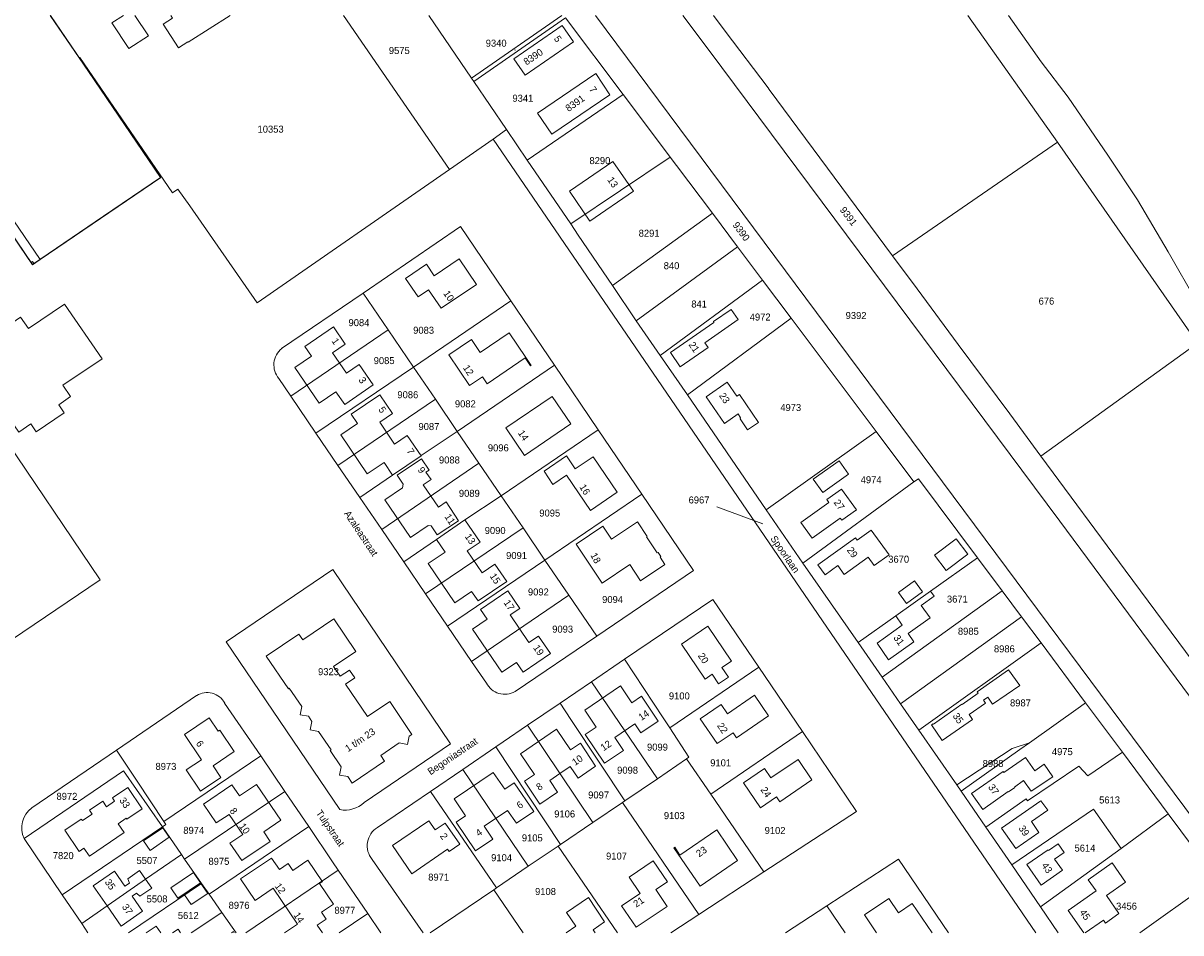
# Model space of a CAD drawing. Header units: metres. Extents: x 195864 to 198202, y 543264 to 544906.
# Tile 18 of 57: x 196672 to 196969, y 543264 to 543498. Entities that reach past the tile are written whole.
import ezdxf
from ezdxf.enums import TextEntityAlignment as Align

# ---------------------------------------------------------------- set-up
doc = ezdxf.new("R2010")
doc.units = ezdxf.units.M
doc.header["$MEASUREMENT"] = 0
for name, color, linetype, lineweight in [('Level 1', 7, 'Continuous', 0), ('Level 11', 7, 'Continuous', 0), ('Level 2', 7, 'Continuous', 0), ('Level 31', 7, 'Continuous', 0), ('Level 32', 7, 'Continuous', 0), ('Level 34', 7, 'Continuous', 0), ('Level 55', 7, 'Continuous', 0), ('Level 6', 7, 'Continuous', 0)]:
    doc.layers.add(name, color=color, linetype=linetype, lineweight=lineweight)
doc.styles.add('Style-CHAR_FAST_FONT', font='CHAR_FAST_FONT.shx')

msp = doc.modelspace()

# ---------------------------------------------------------------- linework, layer by layer
at = {"layer": 'Level 1', "color": 7, "linetype": 'Continuous', "lineweight": 0}
for p, q in [((196685.92, 543489.1), (196678.51, 543500)), ((196753.72, 543500), (196759.22, 543492.01)), ((196775.67, 543500), (196786.61, 543483.87)), ((196786.61, 543483.87), (196809.83, 543500)), ((196787.17, 543483.04), (196810.73, 543499.41)), ((196810.73, 543499.41), (196825.52, 543479.7)), ((196818.46, 543500), (196981.84, 543280.17)), ((196913.96, 543500), (196937.03, 543467.44)), ((196759.22, 543492.01), (196780.93, 543460.47)), ((196685.92, 543489.1), (196686.06, 543489.16)), ((196686.06, 543489.16), (196709.89, 543454.42)), ((196786.61, 543483.87), (196787.17, 543483.04)), ((196787.17, 543483.04), (196795.58, 543470.68)), ((196800.91, 543462.85), (196825.52, 543479.7)), ((196792.14, 543468.25), (196795.58, 543470.68)), ((196795.58, 543470.68), (196800.91, 543462.85)), ((196780.93, 543460.47), (196792.14, 543468.25)), ((196792.14, 543468.25), (196931.43, 543264.44)), ((196894.64, 543438.31), (196937.03, 543467.44)), ((196937.03, 543467.44), (196972.93, 543415.81)), ((196800.91, 543462.85), (196812.06, 543446.45)), ((196812.06, 543446.45), (196837.61, 543463.59)), ((196822.82, 543430.63), (196848.44, 543449.21)), ((196848.44, 543449.21), (196854.9, 543440.61)), ((196828.88, 543421.61), (196854.9, 543440.61)), ((196854.9, 543440.61), (196861.31, 543432)), ((196835.04, 543412.69), (196861.31, 543432)), ((196861.31, 543432), (196868.6, 543422.25)), ((196822.82, 543430.63), (196828.88, 543421.61)), ((196758.78, 543428.72), (196737.89, 543414.47)), ((196765.2, 543419.29), (196758.78, 543428.72)), ((196771.71, 543409.72), (196796.71, 543426.74)), ((196796.71, 543426.74), (196807.92, 543410.17)), ((196828.88, 543421.61), (196835.04, 543412.69)), ((196842, 543402.54), (196868.6, 543422.25)), ((196868.6, 543422.25), (196890.46, 543393.14)), ((196765.2, 543419.29), (196740.28, 543402.2)), ((196771.71, 543409.72), (196765.2, 543419.29)), ((196932.72, 543386.87), (196972.93, 543415.81)), ((196835.04, 543412.69), (196842, 543402.54)), ((196771.71, 543409.72), (196746.7, 543392.77)), ((196777.33, 543401.47), (196771.71, 543409.72)), ((196782.97, 543393.19), (196807.92, 543410.17)), ((196807.92, 543410.17), (196819.08, 543393.63)), ((196737.15, 543406.78), (196740.28, 543402.2)), ((196740.28, 543402.2), (196746.7, 543392.77)), ((196842, 543402.54), (196862.25, 543373.04)), ((196777.33, 543401.47), (196752.35, 543384.48)), ((196782.97, 543393.19), (196777.33, 543401.47)), ((196788.52, 543385.03), (196782.97, 543393.19)), ((196794.2, 543376.68), (196819.08, 543393.63)), ((196819.08, 543393.63), (196830.35, 543377.09)), ((196862.25, 543373.04), (196890.46, 543393.14)), ((196890.46, 543393.14), (196900.14, 543380.24)), ((196746.7, 543392.77), (196752.35, 543384.48)), ((196788.52, 543385.03), (196763.59, 543367.99)), ((196794.2, 543376.68), (196788.52, 543385.03)), ((196871.61, 543359.4), (196900.14, 543380.24)), ((196757.97, 543376.23), (196763.59, 543367.99)), ((196799.84, 543368.4), (196794.2, 543376.68)), ((196805.44, 543360.16), (196830.35, 543377.09)), ((196862.25, 543373.04), (196871.61, 543359.4)), ((196763.59, 543367.99), (196769.23, 543359.71)), ((196799.84, 543368.4), (196774.84, 543351.47)), ((196805.44, 543360.16), (196799.84, 543368.4)), ((196769.23, 543359.71), (196777.6, 543365.47)), ((196916.42, 543360.76), (196922.78, 543352.25)), ((196769.23, 543359.71), (196774.84, 543351.47)), ((196805.44, 543360.16), (196780.48, 543343.19)), ((196811.6, 543351.12), (196805.44, 543360.16)), ((196871.61, 543359.4), (196885.81, 543338.98)), ((196892, 543330.1), (196922.78, 543352.25)), ((196922.78, 543352.25), (196927.78, 543345.55)), ((196774.84, 543351.47), (196780.48, 543343.19)), ((196811.6, 543351.12), (196786.64, 543334.15)), ((196818.74, 543340.62), (196811.6, 543351.12)), ((196780.48, 543343.19), (196786.64, 543334.15)), ((196896.72, 543323.27), (196927.78, 543345.55)), ((196927.78, 543345.55), (196932.76, 543338.87)), ((196818.74, 543340.62), (196797.79, 543326.44)), ((196885.81, 543338.98), (196892, 543330.1)), ((196901.44, 543316.44), (196932.76, 543338.87)), ((196932.76, 543338.87), (196944.18, 543323.48)), ((196786.64, 543334.15), (196790.43, 543328.59)), ((196817.4, 543328.92), (196825.9, 543334.68)), ((196837.48, 543317.04), (196860.36, 543332.67)), ((196871.56, 543316.14), (196860.36, 543332.67)), ((196809.36, 543323.44), (196817.4, 543328.92)), ((196817.4, 543328.92), (196834.3, 543304.01)), ((196892, 543330.1), (196896.72, 543323.27)), ((196723.26, 543323.45), (196732.51, 543309.85)), ((196801.02, 543317.76), (196809.36, 543323.44)), ((196812.12, 543319.25), (196809.36, 543323.44)), ((196896.72, 543323.27), (196901.44, 543316.44)), ((196944.18, 543323.48), (196953.7, 543310.82)), ((196817.71, 543292.74), (196801.02, 543317.76)), ((196842.42, 543309.52), (196837.48, 543317.04)), ((196848.01, 543300.08), (196871.56, 543316.14)), ((196901.44, 543316.44), (196911.13, 543302.42)), ((196673.77, 543296.55), (196695.51, 543311.32)), ((196784.38, 543306.42), (196792.83, 543312.18)), ((196809.45, 543287.13), (196792.83, 543312.18)), ((196953.7, 543310.82), (196965.39, 543294.98)), ((196707.69, 543293.02), (196732.51, 543309.85)), ((196732.51, 543309.85), (196738.69, 543300.74)), ((196841.82, 543309.12), (196834.3, 543304.01)), ((196842.42, 543309.52), (196841.82, 543309.12)), ((196848.01, 543300.08), (196841.82, 543309.12)), ((196776.08, 543300.77), (196784.38, 543306.42)), ((196801.19, 543281.54), (196784.38, 543306.42)), ((196834.3, 543304.01), (196825.95, 543298.34)), ((196911.13, 543302.42), (196912.24, 543300.82)), ((196712.99, 543283.4), (196738.69, 543300.74)), ((196738.69, 543300.74), (196744.83, 543291.72)), ((196762.48, 543291.53), (196776.08, 543300.77)), ((196793.01, 543276.01), (196776.08, 543300.77)), ((196825.33, 543297.92), (196825.95, 543298.34)), ((196861.66, 543280.14), (196848.01, 543300.08)), ((196912.24, 543300.82), (196918.57, 543291.61)), ((196825.33, 543297.92), (196817.71, 543292.74)), ((196844.95, 543269.18), (196825.33, 543297.92)), ((196817.71, 543292.74), (196809.45, 543287.13)), ((196953.3, 543286.14), (196965.39, 543294.98)), ((196965.39, 543294.98), (196977.66, 543278.45)), ((196681.56, 543274.19), (196707.29, 543291.66)), ((196707.29, 543291.66), (196712.17, 543284.59)), ((196719.26, 543274.35), (196744.83, 543291.72)), ((196918.57, 543291.61), (196925.27, 543281.87)), ((196671.78, 543288.67), (196681.56, 543274.19)), ((196808.83, 543286.71), (196801.19, 543281.54)), ((196808.83, 543286.71), (196809.45, 543287.13)), ((196824.05, 543264.44), (196808.83, 543286.71)), ((196712.17, 543284.59), (196712.99, 543283.4)), ((196712.99, 543283.4), (196717.31, 543277.15)), ((196761.12, 543283.27), (196774.17, 543264.44)), ((196932.64, 543271.12), (196953.3, 543286.14)), ((196728.73, 543264.44), (196752.43, 543280.53)), ((196752.43, 543280.53), (196759.97, 543269.4)), ((196801.19, 543281.54), (196793.01, 543276.01)), ((196925.27, 543281.87), (196932.64, 543271.12)), ((196844.95, 543269.18), (196861.66, 543280.14)), ((196958.14, 543264.44), (196977.66, 543278.45)), ((196698.58, 543264.44), (196717.31, 543277.15)), ((196717.31, 543277.15), (196719.26, 543274.35)), ((196719.26, 543274.35), (196722.5, 543269.71)), ((196776.04, 543264.44), (196792.3, 543275.52)), ((196792.3, 543275.52), (196793.01, 543276.01)), ((196799.87, 543264.44), (196792.3, 543275.52)), ((196681.56, 543274.19), (196686.57, 543266.81)), ((196867.17, 543264.44), (196877.81, 543271.37)), ((196877.81, 543271.37), (196882.49, 543264.44)), ((196722.5, 543269.71), (196726.18, 543264.44)), ((196752.69, 543264.44), (196759.97, 543269.4)), ((196759.97, 543269.4), (196763.33, 543264.44)), ((196837.72, 543264.44), (196844.95, 543269.18)), ((196932.64, 543271.12), (196937.16, 543264.44)), ((196686.57, 543266.81), (196688.18, 543264.44))]:
    msp.add_line(p, q, dxfattribs=at)
at = {"layer": 'Level 1', "color": 7, "linetype": 'Continuous', "lineweight": 0, "flags": 128}
for points in [[(196812.76, 543493.23), (196809.88, 543497.39), (196797.49, 543488.84), (196800.38, 543484.66), (196812.76, 543493.23)], [(196999.03, 543287.25), (196937.57, 543370.15), (196847.56, 543490.97), (196840.88, 543500)], [(196692.18, 543448.43), (196706.82, 543458.36), (196688.31, 543485.59), (196685.92, 543489.1)], [(196822.14, 543479.65), (196818.48, 543485.05), (196803.58, 543474.92), (196807.23, 543469.5), (196822.14, 543479.65)], [(196825.52, 543479.7), (196830.73, 543472.77), (196837.61, 543463.59)], [(196649.41, 543472.1), (196657.76, 543459.83), (196673.91, 543436.03), (196692.18, 543448.43)], [(196837.61, 543463.59), (196839.19, 543461.49), (196848.44, 543449.21)], [(196709.89, 543454.42), (196711.29, 543455.38), (196714.33, 543451.11), (196731.57, 543426.23), (196780.93, 543460.47)], [(196758.78, 543428.72), (196783.82, 543445.82), (196796.71, 543426.74)], [(196812.06, 543446.45), (196813.98, 543443.61), (196822.82, 543430.63)], [(196782.97, 543393.19), (196773.67, 543386.97), (196773.72, 543386.89), (196766.37, 543381.92), (196766.35, 543381.95), (196757.97, 543376.23)], [(196752.35, 543384.48), (196757.79, 543376.5), (196757.97, 543376.23)], [(196900.14, 543380.24), (196901.28, 543381.04), (196916.42, 543360.76)], [(196794.2, 543376.68), (196784.94, 543370.46), (196777.6, 543365.47)], [(196830.35, 543377.09), (196843.58, 543357.51), (196818.74, 543340.62)], [(196885.81, 543338.98), (196895.47, 543345.8), (196904.38, 543352.19), (196916.42, 543360.76)], [(196759.03, 543297.89), (196781.24, 543312.94), (196751, 543357.73), (196723.61, 543339.2), (196752.8, 543296.09)], [(196825.9, 543334.68), (196848.57, 543350.05), (196860.36, 543332.67)], [(196837.48, 543317.04), (196835.77, 543319.64), (196825.9, 543334.68)], [(196695.51, 543311.32), (196695.52, 543311.32), (196716.08, 543325.38)], [(196929.77, 543313.26), (196942.92, 543322.59), (196944.18, 543323.48)], [(196825.95, 543298.34), (196819.56, 543307.99), (196812.12, 543319.25)], [(196792.83, 543312.18), (196794.75, 543313.49), (196801.02, 543317.76)], [(196861.66, 543280.14), (196885.43, 543295.64), (196871.56, 543316.14)], [(196911.13, 543302.42), (196925.33, 543311.77), (196929.77, 543313.26)], [(196912.24, 543300.82), (196927.29, 543311.5), (196929.77, 543313.26)], [(196695.51, 543311.32), (196700.77, 543303.4), (196707.69, 543293.02)], [(196918.57, 543291.61), (196928.96, 543298.82), (196929.27, 543298.36), (196942.44, 543307.21), (196944.8, 543304.73), (196953.7, 543310.82)], [(196671.78, 543288.67), (196697.32, 543306.05), (196707.29, 543291.66)], [(196925.27, 543281.87), (196946.24, 543296.2), (196953.3, 543286.14)], [(196707.29, 543291.66), (196708.18, 543292.27), (196707.69, 543293.02)], [(196744.83, 543291.72), (196750.96, 543282.69), (196752.43, 543280.53)], [(196686.57, 543266.81), (196702.97, 543278.19), (196712.17, 543284.59)], [(196909.02, 543264.44), (196896.16, 543283.33), (196877.81, 543271.37)], [(196714.67, 543264.44), (196722.5, 543269.71)]]:
    msp.add_lwpolyline(points, dxfattribs=at)
at = {"layer": 'Level 1', "color": 7, "linetype": 'Continuous', "lineweight": 0, "extrusion": (0, 0, -1)}
for centre, radius, start, end in [((-196741.33, 543410.26), 5.43, 320.2086, 50.753), ((-196765.43, 543286.8), 5.57, 320.7085, 58.0699)]:
    msp.add_arc(centre, radius, start, end, dxfattribs=at)
at = {"layer": 'Level 1', "color": 7, "linetype": 'Continuous', "lineweight": 0}
for centre, radius, start, end in [((196795.13, 543330.98), 5.27, 206.9796, 300.3924), ((196718.77, 543321.04), 5.1, 28.1406, 121.7522), ((196677.6, 543291.39), 6.43, 126.626, 205.0621), ((196754.15, 543303.09), 7.13, 259.1322, 313.2271)]:
    msp.add_arc(centre, radius, start, end, dxfattribs=at)
at = {"layer": 'Level 11', "color": 7, "linetype": 'Continuous', "lineweight": 13}
for p, q in [((196675.88, 543437.3), (196633.2, 543500)), ((196678.61, 543500), (196706.87, 543458.34)), ((196706.87, 543458.34), (196675.88, 543437.3)), ((196783.43, 543437.52), (196787.85, 543430.94)), ((196682.13, 543425.82), (196691.79, 543411.84)), ((196743.85, 543414.98), (196751.16, 543420.01)), ((196796.26, 543418.48), (196800.53, 543412.18)), ((196780.8, 543412.81), (196786.59, 543416.76)), ((196747.52, 543400.42), (196741.24, 543409.58)), ((196753.07, 543392.3), (196759.87, 543382.28)), ((196773.78, 543386.17), (196767.52, 543381.92)), ((196769.08, 543379.63), (196767.52, 543381.92)), ((196764.38, 543375.58), (196768.87, 543378.67)), ((196768.87, 543378.67), (196769.08, 543379.63)), ((196764.38, 543375.58), (196770.98, 543365.98)), ((196777.6, 543365.47), (196784.94, 543370.46)), ((196777.78, 543366.62), (196783.29, 543370.25)), ((196829.19, 543370.01), (196831.73, 543366.24)), ((196775.47, 543369.07), (196770.98, 543365.98)), ((196775.47, 543369.07), (196776.26, 543368.93)), ((196776.26, 543368.93), (196777.78, 543366.62)), ((196834.49, 543362.13), (196835.22, 543361.05)), ((196775.51, 543359.27), (196782.29, 543349.19)), ((196799.84, 543331.39), (196806.86, 543336.18)), ((196815.67, 543321.59), (196824.86, 543327.83)), ((196830.26, 543325.17), (196834.55, 543318.81)), ((196845.29, 543319.43), (196850.66, 543323.09)), ((196845.29, 543319.43), (196849.65, 543313.02)), ((196721.99, 543316.48), (196725.71, 543310.97)), ((196782.18, 543298.84), (196792.19, 543305.64)), ((196923.05, 543305.9), (196923.24, 543305.63)), ((196731.43, 543302.55), (196737.67, 543293.35)), ((196797.58, 543302.98), (196802.58, 543295.62)), ((196727.64, 543283), (196734.93, 543287.94)), ((196744.63, 543283.07), (196748.35, 543277.57)), ((196816.6, 543273.5), (196820.78, 543267.26)), ((196887.46, 543269.04), (196893.67, 543273.25)), ((196899.73, 543271.95), (196904.81, 543264.44)), ((196828.83, 543265.87), (196836.8, 543271.25))]:
    msp.add_line(p, q, dxfattribs=at)
at = {"layer": 'Level 11', "color": 7, "linetype": 'Continuous', "lineweight": 13, "flags": 128}
for points in [[(196630.52, 543500), (196673.98, 543435.99), (196675.88, 543437.3)], [(196709.44, 543500), (196709.89, 543499.3), (196707.49, 543497.76), (196711.4, 543491.66), (196713.8, 543493.2), (196713.86, 543493.11), (196724.64, 543500)], [(196812.76, 543493.23), (196809.88, 543497.39), (196797.49, 543488.84), (196800.38, 543484.66), (196812.76, 543493.23)], [(196822.14, 543479.65), (196818.48, 543485.05), (196803.58, 543474.92), (196807.23, 543469.5), (196822.14, 543479.65)], [(196811.74, 543454.87), (196822.89, 543462.53), (196828.15, 543454.86), (196816.99, 543447.2), (196811.74, 543454.87)], [(196674.31, 543436.28), (196673.96, 543436.04), (196673.65, 543436.54), (196673.99, 543436.78), (196674.31, 543436.28)], [(196775.06, 543436.09), (196769.69, 543432.43), (196772.88, 543427.73), (196775.6, 543429.58), (196778.84, 543424.82), (196787.85, 543430.94)], [(196775.06, 543436.09), (196777.06, 543433.17), (196783.43, 543437.52)], [(196682.13, 543425.82), (196672.89, 543419.57), (196670.91, 543422.5), (196662.66, 543416.91), (196656, 543412.39), (196657.98, 543409.47), (196641.8, 543398.51)], [(196855.05, 543421.9), (196853.22, 543424.53), (196848.67, 543421.37), (196848.82, 543421.16), (196837.67, 543413.42), (196840.18, 543409.77), (196847.32, 543414.71), (196846.46, 543415.95), (196855.05, 543421.9)], [(196751.16, 543420.01), (196754.21, 543415.59), (196750.94, 543413.34), (196754.52, 543408.17), (196757.78, 543410.41), (196761.39, 543405.17)], [(196786.59, 543416.76), (196788.82, 543413.46), (196796.26, 543418.48)], [(196741.24, 543409.58), (196745.54, 543412.53), (196743.85, 543414.98)], [(196691.79, 543411.84), (196681.76, 543405.04), (196683.73, 543402.13), (196680.68, 543400.04), (196682.08, 543397.97), (196674.88, 543393.09), (196673.5, 543395.12), (196670.45, 543393.02), (196668.43, 543396), (196665.11, 543393.74), (196691.3, 543355.11), (196665.91, 543337.9), (196643.87, 543370.4), (196650.34, 543374.79), (196646.14, 543380.98), (196638.87, 543376.06)], [(196780.8, 543412.81), (196786.13, 543404.95), (196789.42, 543407.18), (196790.6, 543405.44), (196800.36, 543412.06), (196801.75, 543410.01), (196801.92, 543410.13), (196800.53, 543412.18)], [(196747.52, 543400.42), (196751.83, 543403.39), (196754.08, 543400.13), (196761.39, 543405.17)], [(196860.26, 543395.51), (196855.35, 543402.7), (196854.68, 543402.25), (196852.25, 543405.81), (196846.82, 543402.05), (196851.51, 543395.21), (196855.01, 543397.7), (196855.63, 543396.71), (196855.52, 543396.45), (196857.44, 543393.56), (196860.26, 543395.51)], [(196753.07, 543392.3), (196757.38, 543395.22), (196755.72, 543397.66), (196763.06, 543402.62)], [(196763.06, 543402.62), (196766.34, 543397.78), (196763.07, 543395.57), (196766.88, 543389.95), (196770.14, 543392.16), (196773.72, 543386.89)], [(196800.23, 543387.04), (196812.11, 543395.12), (196807.32, 543402.17), (196795.43, 543394.08), (196800.23, 543387.04)], [(196773.72, 543386.89), (196766.37, 543381.92), (196764.16, 543385.18), (196759.87, 543382.28)], [(196773.78, 543386.17), (196775.76, 543383.26), (196774.93, 543382.7), (196776.23, 543380.8), (196774.24, 543379.45), (196778.11, 543373.76), (196780.09, 543375.11), (196783.29, 543370.25)], [(196817.84, 543386.68), (196813.25, 543383.58), (196811.01, 543386.88), (196805.22, 543382.96), (196807.51, 543379.57), (196811, 543381.93), (196817.14, 543372.87)], [(196817.14, 543372.87), (196824.03, 543377.55), (196817.84, 543386.68)], [(196883.38, 543382.2), (196880.92, 543385.66), (196874.32, 543380.93), (196876.79, 543377.48), (196883.38, 543382.2)], [(196885.41, 543373.06), (196881.59, 543378.4), (196877.81, 543375.71), (196878.34, 543374.97), (196871.12, 543369.76), (196873.99, 543365.75), (196881.25, 543370.94), (196881.65, 543370.37), (196885.41, 543373.06)], [(196782.29, 543349.19), (196786.62, 543352.12), (196788.28, 543349.67), (196795.64, 543354.65), (196792.62, 543359.11), (196789.35, 543356.89), (196785.52, 543362.54), (196788.8, 543364.76), (196784.94, 543370.46)], [(196829.19, 543370.01), (196822.55, 543365.54), (196820.32, 543368.86), (196813.45, 543364.23), (196820.17, 543354.25), (196827.21, 543358.99), (196830.01, 543354.83), (196836.26, 543359.05), (196835.01, 543360.91), (196835.22, 543361.05)], [(196888.41, 543360.87), (196889.94, 543358.76), (196893.76, 543361.52), (196889.18, 543367.87), (196885.61, 543365.29)], [(196775.51, 543359.27), (196779.82, 543362.2), (196777.6, 543365.47)], [(196834.49, 543362.13), (196834.28, 543361.99), (196831.52, 543366.1), (196831.73, 543366.24)], [(196885.61, 543365.29), (196885.17, 543365.9), (196875.51, 543358.91), (196877.34, 543356.39), (196880.6, 543358.73), (196882.25, 543356.42), (196888.41, 543360.87)], [(196914, 543361.68), (196910.96, 543365.65), (196905.41, 543361.4), (196908.46, 543357.45), (196914, 543361.68)], [(196902.34, 543351.99), (196900.26, 543354.8), (196896.22, 543351.8), (196898.28, 543348.98), (196902.34, 543351.99)], [(196786.9, 543342.44), (196790.63, 543344.97), (196788.95, 543347.45), (196795.96, 543352.22)], [(196795.96, 543352.22), (196799, 543347.74), (196796.52, 543346.06), (196801.35, 543338.97), (196803.82, 543340.65), (196806.86, 543336.18)], [(196905.32, 543350.88), (196904.38, 543352.19), (196895.47, 543345.8), (196897.15, 543343.45), (196890.67, 543338.8), (196893.65, 543334.5), (196900.15, 543339.15), (196898.63, 543341.29), (196904.29, 543345.32), (196902.01, 543348.51), (196905.32, 543350.88)], [(196771.31, 543315.41), (196765.63, 543323.81), (196759.92, 543319.95), (196754.28, 543328.29), (196756.66, 543329.89), (196755.3, 543331.91), (196752.92, 543330.31), (196751.23, 543332.8), (196756.95, 543336.66), (196751.27, 543345.06), (196743.29, 543339.66), (196742.28, 543341.16), (196733.94, 543335.52)], [(196840.5, 543338.56), (196846.54, 543329.61), (196848.36, 543330.84), (196850.03, 543328.36), (196852.52, 543330.05), (196850.84, 543332.54), (196853.33, 543334.22), (196847.28, 543343.17), (196840.5, 543338.56)], [(196786.9, 543342.44), (196794.43, 543331.35), (196798.15, 543333.87), (196799.84, 543331.39)], [(196733.94, 543335.52), (196739.61, 543327.12), (196739.86, 543327.28), (196743.04, 543322.58), (196742.64, 543320.44), (196744.77, 543320.04), (196745.66, 543318.71), (196745.23, 543316.56), (196747.38, 543316.16)], [(196927.29, 543327.94), (196920.35, 543323.15), (196919.12, 543324.93), (196917.99, 543324.15), (196918.48, 543323.44), (196914.29, 543320.53), (196915.17, 543319.25), (196907.41, 543313.85), (196904.64, 543317.82), (196905.09, 543318.14), (196905.16, 543318.05), (196912.46, 543323.15), (196912.52, 543323.06), (196916.65, 543325.95), (196916.4, 543326.32), (196924.43, 543331.95), (196927.29, 543327.94)], [(196824.86, 543327.83), (196827.78, 543323.5), (196830.26, 543325.17)], [(196850.66, 543323.09), (196852.29, 543320.69), (196859.27, 543325.44)], [(196854.58, 543314.55), (196862.84, 543320.16), (196859.27, 543325.44)], [(196721.99, 543316.48), (196721.62, 543316.23), (196719.32, 543319.66), (196712.92, 543315.35), (196717.3, 543308.84), (196713.4, 543306.26), (196717.04, 543300.82), (196722.32, 543304.35), (196720.31, 543307.35), (196725.71, 543310.97)], [(196815.67, 543321.59), (196818.6, 543317.26), (196815.74, 543315.33), (196820.71, 543307.98), (196825.58, 543311.28), (196823.35, 543314.56), (196828.55, 543318.08), (196830.1, 543315.8), (196834.55, 543318.81)], [(196750.31, 543311.29), (196750.56, 543311.46), (196747.38, 543316.16)], [(196799.17, 543310.41), (196802.75, 543305.09), (196800.18, 543303.37), (196804.14, 543297.48), (196808.69, 543300.58), (196806.67, 543303.55), (196809.3, 543305.34), (196811.94, 543307.13), (196813.95, 543304.17), (196818.47, 543307.25), (196814.54, 543313.12), (196811.98, 543311.41), (196808.42, 543316.72), (196803.81, 543313.58), (196799.17, 543310.41)], [(196768.05, 543313.22), (196763.31, 543310.01), (196764.32, 543308.52)], [(196768.05, 543313.22), (196770.18, 543312.82), (196770.61, 543314.95), (196771.31, 543315.41)], [(196849.65, 543313.02), (196853.73, 543315.8), (196854.58, 543314.55)], [(196750.31, 543311.29), (196753.14, 543307.11), (196752.72, 543304.97), (196754.86, 543304.56), (196756, 543302.89), (196764.32, 543308.52)], [(196870.42, 543308.99), (196863.43, 543304.23), (196861.79, 543306.63), (196856.44, 543302.98), (196860.81, 543296.58), (196864.85, 543299.39), (196865.74, 543298.11)], [(196865.74, 543298.11), (196873.98, 543303.72), (196870.42, 543308.99)], [(196923.24, 543305.63), (196928.82, 543309.5), (196931.19, 543306.08), (196933.58, 543307.74), (196935.81, 543304.53)], [(196792.19, 543305.64), (196795.14, 543301.32), (196797.58, 543302.98)], [(196923.05, 543305.9), (196914.95, 543300.21), (196917.79, 543296.14), (196924.34, 543300.74), (196924.42, 543300.64), (196926.03, 543301.77), (196925.95, 543301.87), (196928.3, 543303.52), (196930.22, 543300.79), (196935.81, 543304.53)], [(196702.12, 543296.32), (196698.41, 543301.79), (196694.45, 543299.09), (196695.03, 543298.25), (196692.97, 543296.83), (196691.99, 543298.25), (196688.57, 543295.94), (196689.25, 543294.94), (196686.76, 543293.26), (196686.48, 543293.67), (196682.26, 543290.8), (196685.96, 543285.35), (196687.16, 543286.16), (196688.54, 543284.13), (196697.45, 543290.19), (196695.91, 543292.46), (196697.98, 543293.87), (196698.15, 543293.62), (196702.12, 543296.32)], [(196731.43, 543302.55), (196727.06, 543299.58), (196725.11, 543302.44), (196717.82, 543297.5), (196721.11, 543292.65), (196724.39, 543294.87), (196727.9, 543289.68), (196724.62, 543287.46), (196727.64, 543283)], [(196782.18, 543298.84), (196785.11, 543294.52), (196782.65, 543292.85), (196787.62, 543285.5)], [(196934.47, 543295.9), (196932.75, 543298.38), (196922.63, 543291.35), (196926.3, 543286.07), (196932.23, 543290.18), (196930.28, 543292.99), (196934.47, 543295.9)], [(196802.58, 543295.62), (196798.12, 543292.6), (196795.89, 543295.89), (196789.86, 543291.8), (196792.08, 543288.52), (196787.62, 543285.5)], [(196737.67, 543293.35), (196733.28, 543290.4), (196734.93, 543287.94)], [(196775.7, 543293.21), (196766.34, 543286.87), (196771.26, 543279.61)], [(196771.26, 543279.61), (196780.44, 543285.91), (196780.86, 543285.29), (196783.59, 543287.17), (196779.85, 543292.62), (196777.28, 543290.88), (196775.7, 543293.21)], [(196709.06, 543288.97), (196707.38, 543291.42), (196702.45, 543288.05), (196704.13, 543285.6), (196709.06, 543288.97)], [(196845.26, 543276.46), (196838.57, 543286.3), (196838.75, 543286.43), (196840.11, 543284.42), (196849.58, 543290.86)], [(196845.26, 543276.46), (196854.91, 543283.02), (196849.58, 543290.86)], [(196938.73, 543285.07), (196937.19, 543287.28), (196934.71, 543285.55), (196934.58, 543285.74), (196929.16, 543281.95), (196932.79, 543276.72), (196938.23, 543280.51), (196936.25, 543283.34), (196938.73, 543285.07)], [(196744.63, 543283.07), (196740.79, 543280.47), (196739.59, 543282.25), (196737.32, 543280.71), (196735.32, 543283.66), (196727.36, 543278.27), (196731.08, 543272.77), (196735.71, 543275.91), (196741.95, 543266.69), (196738.62, 543264.44)], [(196704.54, 543275.93), (196702.97, 543278.19), (196701.39, 543280.47), (196698.38, 543278.35), (196698.82, 543277.24), (196697.67, 543276.44), (196694.99, 543280.31), (196689.53, 543276.55), (196693.13, 543271.36), (196696.72, 543266.18), (196702.17, 543269.97), (196699.49, 543273.83), (196700.63, 543274.62), (196701.52, 543273.85), (196704.54, 543275.93)], [(196828.83, 543265.87), (196825.12, 543271.36), (196829.86, 543274.56), (196827.05, 543278.71), (196833.27, 543282.91), (196836.87, 543277.57), (196833.89, 543275.56), (196836.8, 543271.25)], [(196951.04, 543282.38), (196944.89, 543278.08), (196946.91, 543275.19), (196939.72, 543270.2), (196943.74, 543264.44)], [(196944.13, 543264.44), (196948.78, 543267.69), (196949.27, 543266.97), (196952.77, 543269.41), (196949.54, 543274.04), (196954.46, 543277.48), (196951.04, 543282.38)], [(196717.04, 543277.29), (196715.23, 543279.93), (196709.47, 543275.99), (196711.29, 543273.32), (196717.04, 543277.29)], [(196748.34, 543264.44), (196747, 543266.43), (196749.28, 543267.97), (196748.08, 543269.75), (196751.18, 543271.84), (196747.63, 543277.08), (196748.35, 543277.57)], [(196718.91, 543274.55), (196717.17, 543277.09), (196712.97, 543274.22), (196714.71, 543271.68), (196718.91, 543274.55)], [(196816.6, 543273.5), (196810.99, 543269.7), (196813.41, 543266.13), (196810.91, 543264.44)], [(196893.67, 543273.25), (196896.2, 543269.54), (196899.73, 543271.95)], [(196887.46, 543269.04), (196890.58, 543264.44)], [(196706.87, 543264.44), (196705.69, 543266.2), (196703.08, 543264.44)], [(196711.95, 543264.44), (196711.31, 543265.39), (196709.9, 543264.44)], [(196818.36, 543264.44), (196817.81, 543265.24), (196820.78, 543267.26)], [(196725.72, 543264.44), (196725.51, 543264.76), (196725.04, 543264.44)]]:
    msp.add_lwpolyline(points, dxfattribs=at)
at = {"layer": 'Level 31', "color": 7, "linetype": 'Continuous', "lineweight": 0}
for p, q in [((196797.65, 543491.16), (196797.93, 543491.06)), ((196849.59, 543373.85), (196861.36, 543369.49))]:
    msp.add_line(p, q, dxfattribs=at)
at = {"layer": 'Level 55', "color": 7, "linetype": 'Continuous', "lineweight": 13}
msp.add_line((196703.75, 543494.74), (196700.25, 543500), dxfattribs=at)
at = {"layer": 'Level 55', "color": 7, "linetype": 'Continuous', "lineweight": 13, "flags": 128}
msp.add_lwpolyline([(196697.31, 543500), (196694.3, 543498.06), (196698.64, 543491.5), (196703.75, 543494.74)], dxfattribs=at)
at = {"layer": 'Level 6', "color": 7, "linetype": 'Continuous', "lineweight": 13, "flags": 128}
for points in [[(196848.7, 543500), (196851.69, 543495.99), (196862.7, 543481.39), (196862.99, 543480.98), (196894.64, 543438.31)], [(196924.43, 543500), (196932.78, 543488.04), (196939.74, 543479.02), (196949.89, 543464.1), (196957.51, 543452.62), (196965.38, 543439.3), (196972.86, 543426.26), (196977.13, 543419.99), (196980.74, 543414.46)], [(196894.64, 543438.31), (196900.95, 543429.82), (196911.48, 543415.54), (196924.73, 543397.71), (196932.72, 543386.87)], [(196932.72, 543386.87), (196954.34, 543357.55), (196983.64, 543318.07), (197000, 543295.58)]]:
    msp.add_lwpolyline(points, dxfattribs=at)

# ---------------------------------------------------------------- texts
at = {"layer": 'Level 2', "color": 7, "linetype": 'Continuous', "lineweight": 13, "style": 'Style-CHAR_FAST_FONT'}
for s, rotation, p in [('9575', 0, (196768.08, 543490.98)), ('9340', 0, (196792.94, 543492.87)), ('8390', 34.1546, (196802.44, 543489.37)), ('9341', 0, (196799.79, 543478.73)), ('8391', 35.6045, (196813.16, 543477.46)), ('8290', 0, (196819.56, 543462.72)), ('9391', 307.7847, (196883.38, 543448.43)), ('9390', 306.7665, (196855.84, 543444.54)), ('8291', 0, (196832.19, 543444.08)), ('840', 0, (196837.94, 543435.74)), ('841', 0, (196845.02, 543425.9)), ('676', 0, (196934.15, 543426.65)), ('4972', 0, (196860.69, 543422.56)), ('9392', 0, (196885.3, 543422.94)), ('9084', 0, (196757.73, 543421.11)), ('9083', 0, (196774.32, 543419.16)), ('9085', 0, (196764.19, 543411.37)), ('9086', 0, (196770.27, 543402.61)), ('9082', 0, (196785.03, 543400.27)), ('4973', 0, (196868.53, 543399.32)), ('9087', 0, (196775.68, 543394.43)), ('9096', 0, (196793.49, 543388.97)), ('9088', 0, (196780.94, 543385.86)), ('4974', 0, (196889.16, 543380.78)), ('9089', 0, (196786.05, 543377.29)), ('6967', 0, (196845, 543375.59)), ('9095', 0, (196806.69, 543372.23)), ('9090', 0, (196792.68, 543367.75)), ('9091', 0, (196798.17, 543361.32)), ('3670', 0, (196896.23, 543360.38)), ('9092', 0, (196803.77, 543351.97)), ('9094', 0, (196822.81, 543350.03)), ('3671', 0, (196911.29, 543350.14)), ('9093', 0, (196810, 543342.43)), ('8985', 0, (196914.11, 543341.88)), ('8986', 0, (196923.35, 543337.36)), ('9323', 0, (196749.91, 543331.5)), ('9100', 0, (196839.94, 543325.27)), ('8987', 0, (196927.48, 543323.48)), ('9099', 0, (196834.33, 543312.13)), ('4975', 0, (196938.23, 543310.97)), ('8973', 0, (196708.19, 543307.18)), ('9098', 0, (196826.66, 543306.2)), ('9101', 0, (196850.55, 543308.1)), ('8988', 0, (196920.47, 543307.93)), ('8972', 0, (196682.79, 543299.49)), ('9097', 0, (196819.23, 543299.84)), ('5613', 0, (196950.35, 543298.56)), ('9106', 0, (196810.52, 543294.97)), ('9103', 0, (196838.66, 543294.54)), ('8974', 0, (196715.33, 543290.76)), ('9105', 0, (196802.21, 543288.82)), ('9102', 0, (196864.51, 543290.73)), ('5614', 0, (196944.04, 543286.2)), ('7820', 0, (196681.84, 543284.27)), ('5507', 0, (196703.32, 543283.02)), ('8975', 0, (196721.79, 543282.81)), ('9104', 0, (196794.33, 543283.74)), ('9107', 0, (196823.82, 543284.16)), ('8971', 0, (196778.18, 543278.75)), ('9108', 0, (196805.6, 543275.05)), ('5508', 0, (196705.91, 543273.15)), ('8976', 0, (196726.96, 543271.52)), ('3456', 0, (196954.7, 543271.3)), ('5612', 0, (196713.93, 543268.9)), ('8977', 0, (196754.11, 543270.23))]:
    msp.add_text(s, height=1.8, rotation=rotation, dxfattribs=at).set_placement(p, align=Align.MIDDLE_CENTER)
msp.add_text('10353', height=1.8, dxfattribs=at).set_placement((196735.05, 543470.8), align=Align.MIDDLE_CENTER)
at = {"layer": 'Level 32', "color": 7, "linetype": 'Continuous', "lineweight": 13, "style": 'Style-CHAR_FAST_FONT'}
for s, rotation, p in [('5', 304.6915, (196807.65, 543494.02)), ('7', 304.1191, (196816.69, 543481)), ('13', 304.4052, (196821.37, 543457.77)), ('10', 304.1987, (196779.29, 543428.61)), ('1', 304.6118, (196750.63, 543416.38)), ('21', 304.7387, (196842.24, 543415.45)), ('12', 303.2449, (196784.33, 543409.54)), ('3', 304.6118, (196757.53, 543406.37)), ('23', 304.3256, (196850.05, 543402.37)), ('5', 304.1191, (196762.63, 543398.8)), ('14', 304.246, (196798.43, 543392.78)), ('7', 304.1191, (196769.86, 543388.12)), ('9', 304.1987, (196772.7, 543383.31)), ('16', 302.2119, (196814.22, 543378.93)), ('27', 305.5976, (196879.47, 543374.92)), ('11', 303.3722, (196779.6, 543371.3)), ('13', 304.0716, (196784.8, 543366.21)), ('29', 305.8505, (196882.85, 543362.7)), ('18', 297.9747, (196817.07, 543361.43)), ('15', 304.0716, (196791.2, 543356.03)), ('17', 304.1987, (196794.78, 543349.19)), ('31', 305.3579, (196894.81, 543340.19)), ('19', 304.1987, (196802.34, 543337.65)), ('20', 304.0395, (196844.62, 543335.58)), ('14', 34.1191, (196830.2, 543318.83)), ('35', 304.4849, (196910.01, 543320.13)), ('1 t/m 23', 34.0716, (196754.93, 543310.81)), ('22', 304.246, (196849.54, 543317.63)), ('6', 302.7524, (196715.81, 543313.09)), ('12', 34.1191, (196820.49, 543311.04)), ('10', 34.2783, (196813.17, 543307.28)), ('8', 34.2783, (196803.98, 543300.87)), ('24', 304.3256, (196860.69, 543301.19)), ('37', 304.9451, (196919.1, 543301.85)), ('33', 304.1191, (196696.14, 543298.46)), ('6', 34.1191, (196798.95, 543296.18)), ('8', 306.0905, (196724.45, 543295.74)), ('10', 306.0905, (196726.86, 543291.78)), ('2', 304.6915, (196778.42, 543289.28)), ('4', 34.1191, (196788.45, 543289.08)), ('39', 304.7387, (196926.91, 543291.26)), ('23', 35.0249, (196845.03, 543283.8)), ('43', 304.978, (196932.82, 543281.7)), ('35', 304.6915, (196692.4, 543277.46)), ('12', 306.0905, (196736.02, 543276.42)), ('37', 304.7387, (196696.81, 543271.11)), ('21', 33.992, (196828.89, 543270.89)), ('14', 303.9125, (196740.85, 543268.99)), ('45', 305.3579, (196942.55, 543269.67))]:
    msp.add_text(s, height=1.8, rotation=rotation, dxfattribs=at).set_placement(p)
at = {"layer": 'Level 34', "color": 7, "linetype": 'Continuous', "lineweight": 13, "style": 'Style-CHAR_FAST_FONT'}
for s, rotation, p in [('Azaleastraat', 303.706, (196753.82, 543372.09)), ('Spoorlaan', 304.5321, (196863.23, 543365.67)), ('Begoniastraat', 34.1191, (196776.11, 543304.88)), ('Tulpstraat', 304.6118, (196746.58, 543295.21))]:
    msp.add_text(s, height=1.8, rotation=rotation, dxfattribs=at).set_placement(p)

doc.saveas('drawing.dxf')
